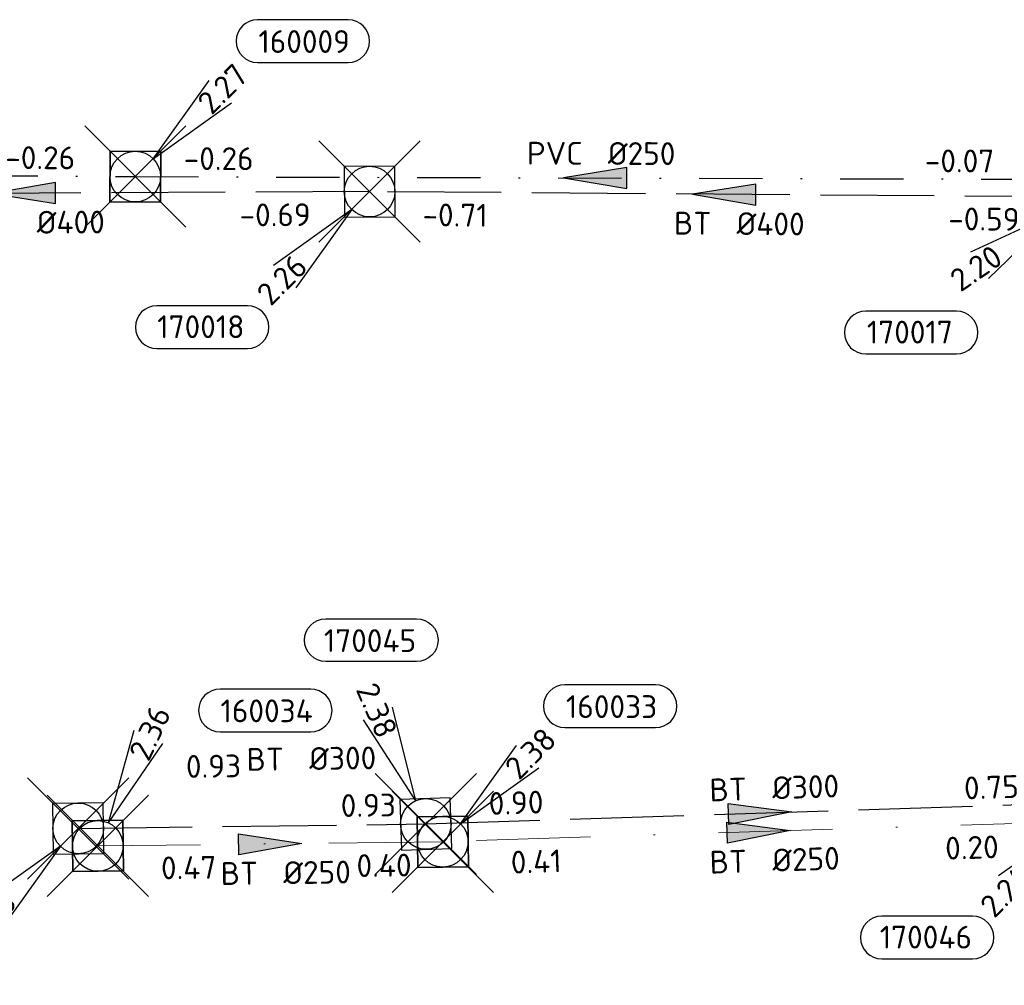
# Model space of a CAD drawing. Header units: metres. Extents: x 153343 to 157271, y 461673 to 467005.
# Tile 144 of 191: x 154025 to 154083, y 466482 to 466540. Entities that reach past the tile are written whole.
import ezdxf
from ezdxf.enums import TextEntityAlignment as Align

# ---------------------------------------------------------------- set-up
doc = ezdxf.new("R2010")
doc.units = ezdxf.units.M
doc.header["$LTSCALE"] = 0.75
doc.header["$PDMODE"] = 3
doc.header["$PDSIZE"] = 3
for name, pattern in [('RI-HWA_BETON', [11.4, 9, -2.4]), ('RI-VWA_BETON', [19, 9, -5, 0, -5]), ('RI-VWA_PVC', [11, 5, -3, 0, -3])]:
    doc.linetypes.add(name, pattern=pattern)
doc.layers.get('0').update_dxf_attribs({"lineweight": 25})
doc.layers.get('defpoints').update_dxf_attribs({"lineweight": 25})
for name, color, linetype in [('B-OI-RI-HWA_PUTNUMMER-S @ 0.75', 151, 'Continuous'), ('B-OI-RI-HWA_TRANSPORTLEIDING_BETON_300-G', 151, 'RI-HWA_BETON'), ('B-OI-RI-HWA_TRANSPORTLEIDING_BETON_400-G', 151, 'RI-HWA_BETON'), ('B-OI-RI-VWA_PUTNUMMER-S @ 0.75', 33, 'Continuous'), ('B-OI-RI-VWA_TRANSPORTLEIDING_PVC_250-G', 33, 'RI-VWA_PVC')]:
    doc.layers.add(name, color=color, linetype=linetype)
for name, color, linetype, lineweight in [('B-OI-RI-HWA_RIOOLPUT_INSPECTIEPUT-S', 151, 'Continuous', 25), ('B-OI-RI-HWA_STROOMRICHTING-S @ 0.75', 151, 'Continuous', 25), ('B-OI-RI-VWA_RIOOLPUT_INSPECTIEPUT_BETON-S', 33, 'Continuous', 25), ('B-OI-RI-VWA_STROOMRICHTING-S @ 0.75', 33, 'Continuous', 25), ('B-OI-RI-VWA_TRANSPORTLEIDING_BETON_250-G', 33, 'RI-VWA_BETON', 18)]:
    doc.layers.add(name, color=color, linetype=linetype, lineweight=lineweight)
doc.layers.add('inspectieput', color=7, linetype='Continuous', plot=False)
doc.styles.add('NLCS-ISO', font='isocpeur.ttf')

# ---------------------------------------------------------------- blocks, each defined once
blk = doc.blocks.new('*U236')
at = {"ltscale": 0.1}
blk.add_hatch(color=256, dxfattribs=at).paths.add_polyline_path([(2.5, 0), (-2.5, -0.833), (-2.5, 0.833)])
at = {"ltscale": 0.1, "flags": 128}
blk.add_lwpolyline([(2.5, 0), (-2.5, -0.833), (-2.5, 0.833)], close=True, dxfattribs=at)
at = {"ltscale": 0.1, "style": 'NLCS-ISO'}
for tag, p in [('BOBL', (-17.09, 0)), ('MAT', (-1, 0.5))]:
    blk.add_attdef(tag, text='', height=1.8, dxfattribs=at).set_placement(p, align=Align.BOTTOM_RIGHT)
for tag, p in [('DIA', (1, 0.5)), ('BOBR', (16.144, -0.003))]:
    blk.add_attdef(tag, text='', height=1.8, dxfattribs=at).set_placement(p, align=Align.BOTTOM_LEFT)
at = {"layer": 'defpoints', "ltscale": 0.1, "style": 'NLCS-ISO', "flags": 1}
blk.add_attdef('JVA', text='', height=1.8, dxfattribs=at).set_placement((0, -1), align=Align.TOP_CENTER)
blk = doc.blocks.new('*U231')
at = {"ltscale": 0.1, "style": 'NLCS-ISO'}
for tag, p in [('BOBL', (-4.39, 0)), ('MAT', (-1, 0.5))]:
    blk.add_attdef(tag, text='', height=1.8, dxfattribs=at).set_placement(p, align=Align.BOTTOM_RIGHT)
for tag, p in [('DIA', (1, 0.5)), ('BOBR', (3.444, -3.243))]:
    blk.add_attdef(tag, text='', height=1.8, dxfattribs=at).set_placement(p, align=Align.BOTTOM_LEFT)
at = {"layer": 'defpoints', "ltscale": 0.1, "style": 'NLCS-ISO', "flags": 1}
blk.add_attdef('JVA', text='', height=1.8, dxfattribs=at).set_placement((0, -1), align=Align.TOP_CENTER)
blk = doc.blocks.new('*U2315')
at = {"ltscale": 0.1}
blk.add_hatch(color=256, dxfattribs=at).paths.add_polyline_path([(-2.5, 0), (2.5, -0.833), (2.5, 0.833)])
at = {"ltscale": 0.1, "flags": 128}
blk.add_lwpolyline([(-2.5, 0), (2.5, -0.833), (2.5, 0.833)], close=True, dxfattribs=at)
at = {"ltscale": 0.1, "style": 'NLCS-ISO'}
for tag, p in [('BOBL', (-17.969, -3.24)), ('MAT', (-1, -3.74))]:
    blk.add_attdef(tag, text='', height=1.8, dxfattribs=at).set_placement(p, align=Align.BOTTOM_RIGHT)
for tag, p in [('DIA', (1, -3.74)), ('BOBR', (17.023, -3.236))]:
    blk.add_attdef(tag, text='', height=1.8, dxfattribs=at).set_placement(p, align=Align.BOTTOM_LEFT)
at = {"layer": 'defpoints', "ltscale": 0.1, "style": 'NLCS-ISO', "flags": 1}
blk.add_attdef('JVA', text='', height=1.8, dxfattribs=at).set_placement((0, -1), align=Align.TOP_CENTER)
blk = doc.blocks.new('*U2328')
at = {"ltscale": 0.1}
blk.add_hatch(color=256, dxfattribs=at).paths.add_polyline_path([(-2.5, 0), (2.5, -0.833), (2.5, 0.833)])
at = {"ltscale": 0.1, "flags": 128}
blk.add_lwpolyline([(-2.5, 0), (2.5, -0.833), (2.5, 0.833)], close=True, dxfattribs=at)
at = {"ltscale": 0.1, "style": 'NLCS-ISO'}
for tag, p in [('BOBL', (-18.663, -3.24)), ('MAT', (-1, -3.74))]:
    blk.add_attdef(tag, text='', height=1.8, dxfattribs=at).set_placement(p, align=Align.BOTTOM_RIGHT)
for tag, p in [('DIA', (1, -3.74)), ('BOBR', (17.717, -3.236))]:
    blk.add_attdef(tag, text='', height=1.8, dxfattribs=at).set_placement(p, align=Align.BOTTOM_LEFT)
at = {"layer": 'defpoints', "ltscale": 0.1, "style": 'NLCS-ISO', "flags": 1}
blk.add_attdef('JVA', text='', height=1.8, dxfattribs=at).set_placement((0, -1), align=Align.TOP_CENTER)
blk = doc.blocks.new('*U2391')
at = {"ltscale": 0.1}
blk.add_hatch(color=256, dxfattribs=at).paths.add_polyline_path([(2.5, 0), (-2.5, -0.833), (-2.5, 0.833)])
at = {"ltscale": 0.1, "flags": 128}
blk.add_lwpolyline([(2.5, 0), (-2.5, -0.833), (-2.5, 0.833)], close=True, dxfattribs=at)
at = {"ltscale": 0.1, "style": 'NLCS-ISO'}
for tag, p in [('BOBL', (-4.283, -3.24)), ('MAT', (-1, -3.74))]:
    blk.add_attdef(tag, text='', height=1.8, dxfattribs=at).set_placement(p, align=Align.BOTTOM_RIGHT)
for tag, p in [('DIA', (1, -3.74)), ('BOBR', (6.788, -3.248))]:
    blk.add_attdef(tag, text='', height=1.8, dxfattribs=at).set_placement(p, align=Align.BOTTOM_LEFT)
at = {"layer": 'defpoints', "ltscale": 0.1, "style": 'NLCS-ISO', "flags": 1}
blk.add_attdef('JVA', text='', height=1.8, dxfattribs=at).set_placement((0, -1), align=Align.TOP_CENTER)
blk = doc.blocks.new('*U2385')
at = {"ltscale": 0.1}
blk.add_hatch(color=256, dxfattribs=at).paths.add_polyline_path([(2.5, 0), (-2.5, -0.833), (-2.5, 0.833)])
at = {"ltscale": 0.1, "flags": 128}
blk.add_lwpolyline([(2.5, 0), (-2.5, -0.833), (-2.5, 0.833)], close=True, dxfattribs=at)
at = {"ltscale": 0.1, "style": 'NLCS-ISO'}
for tag, p in [('BOBL', (-15.628, -3.24)), ('MAT', (-1, -3.74))]:
    blk.add_attdef(tag, text='', height=1.8, dxfattribs=at).set_placement(p, align=Align.BOTTOM_RIGHT)
for tag, p in [('DIA', (1, -3.74)), ('BOBR', (14.682, -3.238))]:
    blk.add_attdef(tag, text='', height=1.8, dxfattribs=at).set_placement(p, align=Align.BOTTOM_LEFT)
at = {"layer": 'defpoints', "ltscale": 0.1, "style": 'NLCS-ISO', "flags": 1}
blk.add_attdef('JVA', text='', height=1.8, dxfattribs=at).set_placement((0, -1), align=Align.TOP_CENTER)
blk = doc.blocks.new('*U2405')
at = {"ltscale": 0.1}
blk.add_hatch(color=256, dxfattribs=at).paths.add_polyline_path([(-2.5, 0), (2.5, -0.833), (2.5, 0.833)])
at = {"ltscale": 0.1, "flags": 128}
blk.add_lwpolyline([(-2.5, 0), (2.5, -0.833), (2.5, 0.833)], close=True, dxfattribs=at)
at = {"ltscale": 0.1, "style": 'NLCS-ISO'}
for tag, p in [('BOBL', (-26.982, 0)), ('MAT', (-1, 0.5))]:
    blk.add_attdef(tag, text='', height=1.8, dxfattribs=at).set_placement(p, align=Align.BOTTOM_RIGHT)
for tag, p in [('DIA', (1, 0.5)), ('BOBR', (26.036, -0.01))]:
    blk.add_attdef(tag, text='', height=1.8, dxfattribs=at).set_placement(p, align=Align.BOTTOM_LEFT)
at = {"layer": 'defpoints', "ltscale": 0.1, "style": 'NLCS-ISO', "flags": 1}
blk.add_attdef('JVA', text='', height=1.8, dxfattribs=at).set_placement((0, -1), align=Align.TOP_CENTER)
blk = doc.blocks.new('*U2399')
at = {"ltscale": 0.1}
blk.add_hatch(color=256, dxfattribs=at).paths.add_polyline_path([(-2.5, 0), (2.5, -0.833), (2.5, 0.833)])
at = {"ltscale": 0.1, "flags": 128}
blk.add_lwpolyline([(-2.5, 0), (2.5, -0.833), (2.5, 0.833)], close=True, dxfattribs=at)
at = {"ltscale": 0.1, "style": 'NLCS-ISO'}
for tag, p in [('BOBL', (-8.149, 0)), ('MAT', (-1, 0.5))]:
    blk.add_attdef(tag, text='', height=1.8, dxfattribs=at).set_placement(p, align=Align.BOTTOM_RIGHT)
for tag, p in [('DIA', (1, 0.5)), ('BOBR', (7.203, 0.003))]:
    blk.add_attdef(tag, text='', height=1.8, dxfattribs=at).set_placement(p, align=Align.BOTTOM_LEFT)
at = {"layer": 'defpoints', "ltscale": 0.1, "style": 'NLCS-ISO', "flags": 1}
blk.add_attdef('JVA', text='', height=1.8, dxfattribs=at).set_placement((0, -1), align=Align.TOP_CENTER)
blk = doc.blocks.new('B-SRI-PUT_HWA-SO')
at = {"lineweight": -3, "flags": 128}
blk.add_lwpolyline([(-2, -2), (2, -2), (2, 2), (-2, 2)], close=True, dxfattribs=at)
at = {"lineweight": -3}
blk.add_circle((0, 0), 2, dxfattribs=at)
blk = doc.blocks.new('*U2436')
for q in [(-2.635, 9.213), (-4.928, 8.217)]:
    blk.add_line((-0.796, 1.835), q)
blk.add_lwpolyline([(-7.888, 16.207), (-0.73, 16.207, -1), (-0.73, 12.823), (-7.888, 12.823, -1)], format="xyb", close=True)
at = {"ltscale": 0.1, "style": 'NLCS-ISO'}
blk.add_attdef('PUTNR', text='', height=1.8, dxfattribs=at).set_placement((-4.412, 14.483), align=Align.MIDDLE_CENTER)
blk.add_attdef('PUTHGT', text='', height=1.8, rotation=293.4559, dxfattribs=at).set_placement((-4.738, 10.99), align=Align.MIDDLE_LEFT)
blk = doc.blocks.new('*U241')
for q in [(-7.601, -5.834), (-5.834, -7.601)]:
    blk.add_line((-1.414, -1.414), q)
blk.add_lwpolyline([(-16.81, -12.391), (-9.652, -12.391, 1), (-9.652, -9.007), (-16.81, -9.007, 1)], format="xyb", close=True)
at = {"ltscale": 0.1, "style": 'NLCS-ISO'}
blk.add_attdef('PUTHGT', text='', height=1.8, rotation=45, dxfattribs=at).set_placement((-8.443, -8.482), align=Align.MIDDLE_LEFT)
blk.add_attdef('PUTNR', text='', height=1.8, dxfattribs=at).set_placement((-13.333, -8.867), align=Align.MIDDLE_CENTER)
blk = doc.blocks.new('*U497')
for q in [(-8.531, -4.364), (-7.111, -6.422)]:
    blk.add_line((-1.647, -1.135), q)
blk.add_lwpolyline([(-16.81, -12.391), (-9.652, -12.391, 1), (-9.652, -9.007), (-16.81, -9.007, 1)], format="xyb", close=True)
at = {"ltscale": 0.1, "style": 'NLCS-ISO'}
blk.add_attdef('PUTHGT', text='', height=1.8, rotation=34.58695, dxfattribs=at).set_placement((-9.837, -6.817), align=Align.MIDDLE_LEFT)
blk.add_attdef('PUTNR', text='', height=1.8, dxfattribs=at).set_placement((-13.333, -8.867), align=Align.MIDDLE_CENTER)
blk = doc.blocks.new('*U532')
for q in [(2.865, 9.144), (5.132, 8.091)]:
    blk.add_line((0.842, 1.814), q)
blk.add_lwpolyline([(16.81, 12.391), (9.652, 12.391, 1), (9.652, 9.007), (16.81, 9.007, 1)], format="xyb", close=True)
at = {"ltscale": 0.1, "style": 'NLCS-ISO'}
blk.add_attdef('PUTHGT', text='', height=1.8, rotation=65.10952, dxfattribs=at).set_placement((3.194, 6.949), align=Align.MIDDLE_LEFT)
blk.add_attdef('PUTNR', text='', height=1.8, dxfattribs=at).set_placement((13.333, 10.667), align=Align.MIDDLE_CENTER)
blk = doc.blocks.new('*U43')
for q in [(5.834, 7.601), (7.601, 5.834)]:
    blk.add_line((1.414, 1.414), q)
blk.add_lwpolyline([(16.81, 12.391), (9.652, 12.391, 1), (9.652, 9.007), (16.81, 9.007, 1)], format="xyb", close=True)
at = {"ltscale": 0.1, "style": 'NLCS-ISO'}
blk.add_attdef('PUTHGT', text='', height=1.8, rotation=45, dxfattribs=at).set_placement((5.388, 5.428), align=Align.MIDDLE_LEFT)
blk.add_attdef('PUTNR', text='', height=1.8, dxfattribs=at).set_placement((13.333, 10.667), align=Align.MIDDLE_CENTER)
blk = doc.blocks.new('B-SRI-PUT_VWA-SO')
at = {"flags": 128}
blk.add_lwpolyline([(-2, 2), (2, 2), (2, -2), (-2, -2)], close=True, dxfattribs=at)
at = {"lineweight": -3, "flags": 128}
blk.add_lwpolyline([(2, -2), (2, 2), (-2, 2), (-2, -2)], close=True, dxfattribs=at)
at = {"lineweight": -3}
blk.add_circle((0, 0), 2, dxfattribs=at)

msp = doc.modelspace()

# ---------------------------------------------------------------- linework, layer by layer
at = {"layer": 'B-OI-RI-HWA_TRANSPORTLEIDING_BETON_300-G', "transparency": 33554610}
for p, q in [((154048.98, 466492), (154088.6, 466493.3)), ((154028.39, 466491.74), (154048.98, 466492))]:
    msp.add_line(p, q, dxfattribs=at)
at = {"layer": 'B-OI-RI-HWA_TRANSPORTLEIDING_BETON_400-G', "transparency": 33554610}
for p, q in [((154045.65, 466529.45), (154004.69, 466529.26)), ((154087.65, 466529.13), (154045.65, 466529.45))]:
    msp.add_line(p, q, dxfattribs=at)
at = {"layer": 'B-OI-RI-VWA_TRANSPORTLEIDING_BETON_250-G', "transparency": 33554610}
for p, q in [((154087.41, 466492.15), (154049.98, 466490.95)), ((154049.98, 466490.95), (154029.55, 466490.7))]:
    msp.add_line(p, q, dxfattribs=at)
at = {"layer": 'B-OI-RI-VWA_TRANSPORTLEIDING_PVC_250-G', "transparency": 33554610}
for p, q in [((154005.54, 466530.51), (154031.77, 466530.34)), ((154031.77, 466530.34), (154086.25, 466530.18))]:
    msp.add_line(p, q, dxfattribs=at)
at = {"layer": 'inspectieput', "color": 0, "transparency": 33554610}
for p in [(154031.77, 466530.34), (154045.65, 466529.45), (154048.98, 466492), (154028.39, 466491.74), (154049.98, 466490.95), (154029.55, 466490.7)]:
    msp.add_point(p, dxfattribs=at)
at = {"layer": 'inspectieput'}
for p in [(154031.77, 466530.34), (154031.77, 466530.34), (154045.65, 466529.45), (154045.65, 466529.45), (154048.98, 466492), (154048.98, 466492), (154028.39, 466491.74), (154028.39, 466491.74), (154049.98, 466490.95), (154049.98, 466490.95), (154029.55, 466490.7), (154029.55, 466490.7)]:
    msp.add_point(p, dxfattribs=at)

# ---------------------------------------------------------------- block references
at = {"layer": 'B-OI-RI-HWA_PUTNUMMER-S @ 0.75', "color": 0, "transparency": 33554610}
ref = msp.add_blockref('*U241', (154045.65, 466529.45), dxfattribs=dict(at, xscale=0.75, yscale=0.75, zscale=0.75))
ref.add_attrib('PUTNR', '170018', dxfattribs={"layer": '0', "ltscale": 0.1, "height": 1.35, "style": 'NLCS-ISO'}).set_placement((154035.65, 466521.45), align=Align.MIDDLE_CENTER)
ref.add_attrib('PUTHGT', '2.26', dxfattribs={"layer": '0', "ltscale": 0.1, "height": 1.35, "rotation": 45, "style": 'NLCS-ISO'}).set_placement((154039.318, 466523.088), align=Align.MIDDLE_LEFT)
ref = msp.add_blockref('*U497', (154087.65, 466529.13), dxfattribs=dict(at, xscale=0.75, yscale=0.75, zscale=0.75))
ref.add_attrib('PUTNR', '170017', dxfattribs={"layer": '0', "ltscale": 0.1, "height": 1.35, "style": 'NLCS-ISO'}).set_placement((154077.65, 466521.13), align=Align.MIDDLE_CENTER)
ref.add_attrib('PUTHGT', '2.20', dxfattribs={"layer": '0', "ltscale": 0.1, "height": 1.35, "rotation": 34.58695, "style": 'NLCS-ISO'}).set_placement((154080.272, 466524.017), align=Align.MIDDLE_LEFT)
at = {"layer": 'B-OI-RI-HWA_PUTNUMMER-S @ 0.75', "color": 0, "transparency": 33554610, "xscale": 0.75, "yscale": 0.75, "zscale": 0.75}
msp.add_blockref('*U2436', (154048.98, 466492), dxfattribs=at).add_auto_attribs({'PUTNR': '170045', 'PUTHGT': '2.38'})
at = {"layer": 'B-OI-RI-HWA_PUTNUMMER-S @ 0.75', "color": 0, "transparency": 33554610}
ref = msp.add_blockref('*U241', (154088.6, 466493.3), dxfattribs=dict(at, xscale=0.75, yscale=0.75, zscale=0.75))
ref.add_attrib('PUTNR', '170046', dxfattribs={"layer": '0', "ltscale": 0.1, "height": 1.35, "style": 'NLCS-ISO'}).set_placement((154078.6, 466485.3), align=Align.MIDDLE_CENTER)
ref.add_attrib('PUTHGT', '2.24', dxfattribs={"layer": '0', "ltscale": 0.1, "height": 1.35, "rotation": 45, "style": 'NLCS-ISO'}).set_placement((154082.172, 466486.843), align=Align.MIDDLE_LEFT)
ref = msp.add_blockref('*U241', (154028.39, 466491.74), dxfattribs=dict(at, xscale=0.75, yscale=0.75, zscale=0.75))
ref.add_attrib('PUTNR', '170044', dxfattribs={"layer": '0', "ltscale": 0.1, "height": 1.35, "style": 'NLCS-ISO'}).set_placement((154018.39, 466483.74), align=Align.MIDDLE_CENTER)
ref.add_attrib('PUTHGT', '2.38', dxfattribs={"layer": '0', "ltscale": 0.1, "height": 1.35, "rotation": 45, "style": 'NLCS-ISO'}).set_placement((154022.058, 466485.378), align=Align.MIDDLE_LEFT)
at = {"layer": 'B-OI-RI-HWA_RIOOLPUT_INSPECTIEPUT-S', "transparency": 33554610}
for p, xscale, yscale, zscale, rotation in [((154045.65, 466529.45), 0.75, 0.75, 0.75, 180.2657744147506), ((154045.65, 466529.45), 0.75, 0.75, 0.75, 180.2657744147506), ((154045.65, 466529.45), 0.75, 0.75, 0.75, 180.2657744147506), ((154028.39, 466491.74), 0.7500000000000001, 0.7500000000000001, 0.7500000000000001, 0.7234633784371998), ((154028.39, 466491.74), 0.7500000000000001, 0.7500000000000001, 0.7500000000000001, 0.7234633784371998), ((154028.39, 466491.74), 0.7500000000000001, 0.7500000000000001, 0.7500000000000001, 0.7234633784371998), ((154048.98, 466492), 0.7499999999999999, 0.7499999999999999, 0.7499999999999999, 1.879298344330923), ((154048.98, 466492), 0.7499999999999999, 0.7499999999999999, 0.7499999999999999, 1.879298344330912), ((154048.98, 466492), 0.7499999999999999, 0.7499999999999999, 0.7499999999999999, 1.879298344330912)]:
    msp.add_blockref('B-SRI-PUT_HWA-SO', p, dxfattribs=dict(at, xscale=xscale, yscale=yscale, zscale=zscale, rotation=rotation))
at = {"layer": 'B-OI-RI-HWA_STROOMRICHTING-S @ 0.75', "color": 0, "transparency": 33554610}
for name, p, xscale, yscale, zscale, rotation, values in [('*U2315', (154025.17, 466529.355), 0.75, 0.75, 0.75, 0.2657744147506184, {'MAT': 'BT', 'DIA': '%%c400', 'BOBL': '-0.80', 'BOBR': '-0.69'}), ('*U2328', (154066.65, 466529.29), 0.75, 0.75, 0.75, 359.5634691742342, {'MAT': 'BT', 'DIA': '%%c400', 'BOBL': '-0.71', 'BOBR': '-0.59'}), ('*U231', (154041.338, 466494.406), 0.75, 0.75, 0.75, 0.7234633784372, {'MAT': 'BT', 'DIA': '%%c300', 'BOBL': '0.93', 'BOBR': '0.93'}), ('*U236', (154068.79, 466492.65), 0.7499999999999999, 0.7499999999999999, 0.7499999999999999, 1.879298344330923, {'MAT': 'BT', 'DIA': '%%c300', 'BOBL': '0.90', 'BOBR': '0.75'})]:
    msp.add_blockref(name, p, dxfattribs=dict(at, xscale=xscale, yscale=yscale, zscale=zscale, rotation=rotation)).add_auto_attribs(values)
at = {"layer": 'B-OI-RI-VWA_PUTNUMMER-S @ 0.75', "color": 0, "transparency": 33554610, "xscale": 0.75, "yscale": 0.75, "zscale": 0.75}
for name, p, values in [('*U43', (154031.77, 466530.34), {'PUTNR': '160009', 'PUTHGT': '2.27'}), ('*U532', (154029.55, 466490.7), {'PUTNR': '160034', 'PUTHGT': '2.36'}), ('*U43', (154049.98, 466490.95), {'PUTNR': '160033', 'PUTHGT': '2.38'})]:
    msp.add_blockref(name, p, dxfattribs=at).add_auto_attribs(values)
at = {"layer": 'B-OI-RI-VWA_RIOOLPUT_INSPECTIEPUT_BETON-S', "transparency": 33554610}
for p, xscale, yscale, zscale, rotation in [((154031.77, 466530.34), 0.7500000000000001, 0.7500000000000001, 0.7500000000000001, 359.8317309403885), ((154029.55, 466490.7), 0.75, 0.75, 0.75, 0.7010881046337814), ((154049.98, 466490.95), 0.7499999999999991, 0.7499999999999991, 0.7499999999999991, 180.7010881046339)]:
    msp.add_blockref('B-SRI-PUT_VWA-SO', p, dxfattribs=dict(at, xscale=xscale, yscale=yscale, zscale=zscale, rotation=rotation))
at = {"layer": 'B-OI-RI-VWA_STROOMRICHTING-S @ 0.75', "color": 0, "transparency": 33554610, "xscale": 0.75, "yscale": 0.75, "zscale": 0.75}
for name, p, rotation, values in [('*U2399', (154018.655, 466530.425), 359.6286638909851, {'MAT': 'PVC', 'DIA': '%%c250', 'BOBL': '-0.82', 'BOBR': '-0.26'}), ('*U2405', (154059.01, 466530.26), 359.8317309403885, {'MAT': 'PVC', 'DIA': '%%c250', 'BOBL': '-0.26', 'BOBR': '-0.07'}), ('*U2385', (154068.695, 466491.55), 1.836264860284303, {'MAT': 'BT', 'DIA': '%%c250', 'BOBL': '0.41', 'BOBR': '0.20'}), ('*U2391', (154039.765, 466490.825), 0.7010881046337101, {'MAT': 'BT', 'DIA': '%%c250', 'BOBL': '0.47', 'BOBR': '0.40'})]:
    msp.add_blockref(name, p, dxfattribs=dict(at, rotation=rotation)).add_auto_attribs(values)

doc.saveas('drawing.dxf')
